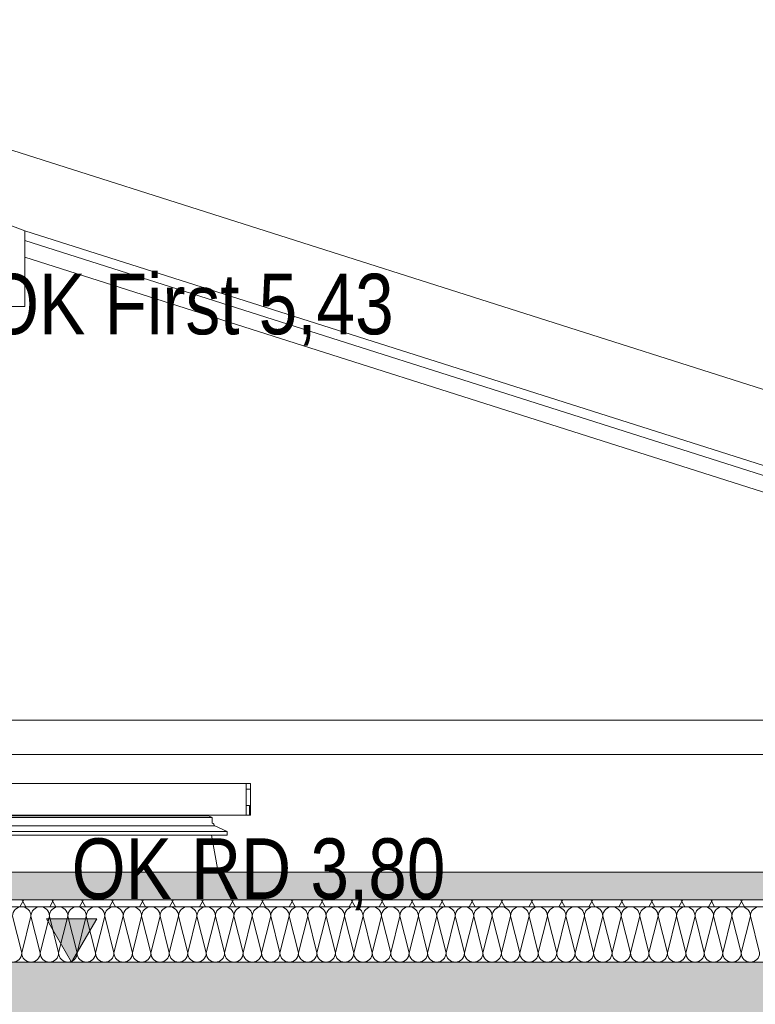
# Model space of a CAD drawing. Header units: metres. Extents: x 0 to 334, y 0 to 60.
# Tile 46 of 72: x 94.23 to 96.35, y 16.6 to 19.45. Entities that reach past the tile are written whole.
import ezdxf

# ---------------------------------------------------------------- set-up
doc = ezdxf.new("R2010")
doc.units = ezdxf.units.M
doc.header["$MEASUREMENT"] = 0
for name, color, linetype in [('94 Genehmigungsplanung Bemaßung', 7, 'Continuous'), ('Abbruch_25 Dachsparren', 7, 'Continuous'), ('Abbruch_30 Dach', 7, 'Continuous'), ('Neubau_0', 7, 'Continuous'), ('Neubau_30 Dach', 7, 'Continuous'), ('Neubau_94 Genehmigungsplanung Bemaßung', 7, 'Continuous'), ('Neubau_@RL_500 Einrichtung', 7, 'Continuous')]:
    doc.layers.add(name, color=color, linetype=linetype)
doc.styles.add('ERSTELLTER_STIL_1', font='ARIALN.TTF')
doc.linetypes.add('Abbruch 1', pattern='A,0,[4,995_ARC_301 ERW_SC_A1_2607011.Shx,S=0.001984,R=0,X=0,Y=0],-0.25,0', length=0.25)
doc.linetypes.add('Gras', pattern='A,0,[5,995_ARC_301 ERW_SC_A1_2607011.Shx,S=0.007937,R=0,X=0,Y=0.039752],-1,0', length=1)
doc.dimstyles.new('ERSTELLTER_STIL__1', dxfattribs={"dimtxt": 0.175, "dimasz": 0.095143, "dimexe": 0.18, "dimexo": 0.0625, "dimgap": 0, "dimtad": 1, "dimzin": 0, "dimdsep": 46, "dimtxsty": 'ERSTELLTER_STIL_1', "dimblk": 'ARROWHEAD_6', "dimblk1": 'ARROWHEAD_6', "dimblk2": 'ARROWHEAD_6', "dimcen": 0.09, "dimse1": 1, "dimse2": 1, "dimclrd": 7, "dimclre": 7, "dimclrt": 7, "dimazin": 0, "dimtfac": 1, "dimtdec": 4, "dimtmove": 0, "dimatfit": 3, "dimfxl": 1, "dimtolj": 1, "dimtzin": 0, "dimarcsym": 0})

# ---------------------------------------------------------------- blocks, each defined once
blk = doc.blocks.new('*X28', base_point=(111.5134, 12.9207))
at = {"layer": 'Neubau_30 Dach', "color": 8, "linetype": 'Continuous', "lineweight": 9}
for p, q in [((94.2334, 16.7473), (94.2068, 16.854)), ((94.2334, 16.7473), (94.2601, 16.854)), ((94.2868, 16.7473), (94.2601, 16.854)), ((94.2868, 16.7473), (94.3134, 16.854)), ((94.3401, 16.7473), (94.3134, 16.854)), ((94.3401, 16.7473), (94.3668, 16.854)), ((94.3934, 16.7473), (94.3668, 16.854)), ((94.3934, 16.7473), (94.4201, 16.854)), ((94.4468, 16.7473), (94.4201, 16.854)), ((94.4468, 16.7473), (94.4734, 16.854)), ((94.5001, 16.7473), (94.4734, 16.854)), ((94.5001, 16.7473), (94.5268, 16.854)), ((94.5534, 16.7473), (94.5268, 16.854)), ((94.5534, 16.7473), (94.5801, 16.854)), ((94.6068, 16.7473), (94.5801, 16.854)), ((94.6068, 16.7473), (94.6334, 16.854)), ((94.6601, 16.7473), (94.6334, 16.854)), ((94.6601, 16.7473), (94.6868, 16.854)), ((94.7134, 16.7473), (94.6868, 16.854)), ((94.7134, 16.7473), (94.7401, 16.854)), ((94.7668, 16.7473), (94.7401, 16.854)), ((94.7668, 16.7473), (94.7934, 16.854)), ((94.8201, 16.7473), (94.7934, 16.854)), ((94.8201, 16.7473), (94.8468, 16.854)), ((94.8734, 16.7473), (94.8468, 16.854)), ((94.8734, 16.7473), (94.9001, 16.854)), ((94.9268, 16.7473), (94.9001, 16.854)), ((94.9268, 16.7473), (94.9534, 16.854)), ((94.9801, 16.7473), (94.9534, 16.854)), ((94.9801, 16.7473), (95.0068, 16.854)), ((95.0334, 16.7473), (95.0068, 16.854)), ((95.0334, 16.7473), (95.0601, 16.854)), ((95.0868, 16.7473), (95.0601, 16.854)), ((95.0868, 16.7473), (95.1134, 16.854)), ((95.1401, 16.7473), (95.1134, 16.854)), ((95.1401, 16.7473), (95.1668, 16.854)), ((95.1934, 16.7473), (95.1668, 16.854)), ((95.1934, 16.7473), (95.2201, 16.854)), ((95.2468, 16.7473), (95.2201, 16.854)), ((95.2468, 16.7473), (95.2734, 16.854)), ((95.3001, 16.7473), (95.2734, 16.854)), ((95.3001, 16.7473), (95.3268, 16.854)), ((95.3534, 16.7473), (95.3268, 16.854)), ((95.3534, 16.7473), (95.3801, 16.854)), ((95.4068, 16.7473), (95.3801, 16.854)), ((95.4068, 16.7473), (95.4334, 16.854)), ((95.4601, 16.7473), (95.4334, 16.854)), ((95.4601, 16.7473), (95.4868, 16.854)), ((95.5134, 16.7473), (95.4868, 16.854)), ((95.5134, 16.7473), (95.5401, 16.854)), ((95.5668, 16.7473), (95.5401, 16.854)), ((95.5668, 16.7473), (95.5934, 16.854)), ((95.6201, 16.7473), (95.5934, 16.854)), ((95.6201, 16.7473), (95.6468, 16.854)), ((95.6734, 16.7473), (95.6468, 16.854)), ((95.6734, 16.7473), (95.7001, 16.854)), ((95.7268, 16.7473), (95.7001, 16.854)), ((95.7268, 16.7473), (95.7534, 16.854)), ((95.7801, 16.7473), (95.7534, 16.854)), ((95.7801, 16.7473), (95.8068, 16.854)), ((95.8334, 16.7473), (95.8068, 16.854)), ((95.8334, 16.7473), (95.8601, 16.854)), ((95.8868, 16.7473), (95.8601, 16.854)), ((95.8868, 16.7473), (95.9134, 16.854)), ((95.9401, 16.7473), (95.9134, 16.854)), ((95.9401, 16.7473), (95.9668, 16.854)), ((95.9934, 16.7473), (95.9668, 16.854)), ((95.9934, 16.7473), (96.0201, 16.854)), ((96.0468, 16.7473), (96.0201, 16.854)), ((96.0468, 16.7473), (96.0734, 16.854)), ((96.1001, 16.7473), (96.0734, 16.854)), ((96.1001, 16.7473), (96.1268, 16.854)), ((96.1534, 16.7473), (96.1268, 16.854)), ((96.1534, 16.7473), (96.1801, 16.854)), ((96.2068, 16.7473), (96.1801, 16.854)), ((96.2068, 16.7473), (96.2334, 16.854)), ((96.2601, 16.7473), (96.2334, 16.854)), ((96.2601, 16.7473), (96.2868, 16.854)), ((96.3134, 16.7473), (96.2868, 16.854)), ((96.3134, 16.7473), (96.3401, 16.854)), ((96.3668, 16.7473), (96.3401, 16.854))]:
    blk.add_line(p, q, dxfattribs=at)
for centre, start, end in [((94.2334, 16.854), 90, 180), ((94.2334, 16.854), 0, 90), ((94.2868, 16.854), 90, 180), ((94.2868, 16.854), 0, 90), ((94.3401, 16.854), 90, 180), ((94.3401, 16.854), 0, 90), ((94.3934, 16.854), 90, 180), ((94.3934, 16.854), 0, 90), ((94.4468, 16.854), 90, 180), ((94.4468, 16.854), 0, 90), ((94.5001, 16.854), 90, 180), ((94.5001, 16.854), 0, 90), ((94.5534, 16.854), 90, 180), ((94.5534, 16.854), 0, 90), ((94.6068, 16.854), 90, 180), ((94.6068, 16.854), 0, 90), ((94.6601, 16.854), 90, 180), ((94.6601, 16.854), 0, 90), ((94.7134, 16.854), 90, 180), ((94.7134, 16.854), 0, 90), ((94.7668, 16.854), 90, 180), ((94.7668, 16.854), 0, 90), ((94.8201, 16.854), 90, 180), ((94.8201, 16.854), 0, 90), ((94.8734, 16.854), 90, 180), ((94.8734, 16.854), 0, 90), ((94.9268, 16.854), 90, 180), ((94.9268, 16.854), 0, 90), ((94.9801, 16.854), 90, 180), ((94.9801, 16.854), 0, 90), ((95.0334, 16.854), 90, 180), ((95.0334, 16.854), 0, 90), ((95.0868, 16.854), 90, 180), ((95.0868, 16.854), 0, 90), ((95.1401, 16.854), 90, 180), ((95.1401, 16.854), 0, 90), ((95.1934, 16.854), 90, 180), ((95.1934, 16.854), 0, 90), ((95.2468, 16.854), 90, 180), ((95.2468, 16.854), 0, 90), ((95.3001, 16.854), 90, 180), ((95.3001, 16.854), 0, 90), ((95.3534, 16.854), 90, 180), ((95.3534, 16.854), 0, 90), ((95.4068, 16.854), 90, 180), ((95.4068, 16.854), 0, 90), ((95.4601, 16.854), 90, 180), ((95.4601, 16.854), 0, 90), ((95.5134, 16.854), 90, 180), ((95.5134, 16.854), 0, 90), ((95.5668, 16.854), 90, 180), ((95.5668, 16.854), 0, 90), ((95.6201, 16.854), 90, 180), ((95.6201, 16.854), 0, 90), ((95.6734, 16.854), 90, 180), ((95.6734, 16.854), 0, 90), ((95.7268, 16.854), 90, 180), ((95.7268, 16.854), 0, 90), ((95.7801, 16.854), 90, 180), ((95.7801, 16.854), 0, 90), ((95.8334, 16.854), 90, 180), ((95.8334, 16.854), 0, 90), ((95.8868, 16.854), 90, 180), ((95.8868, 16.854), 0, 90), ((95.9401, 16.854), 90, 180), ((95.9401, 16.854), 0, 90), ((95.9934, 16.854), 90, 180), ((95.9934, 16.854), 0, 90), ((96.0468, 16.854), 90, 180), ((96.0468, 16.854), 0, 90), ((96.1001, 16.854), 90, 180), ((96.1001, 16.854), 0, 90), ((96.1534, 16.854), 90, 180), ((96.1534, 16.854), 0, 90), ((96.2068, 16.854), 90, 180), ((96.2068, 16.854), 0, 90), ((96.2601, 16.854), 90, 180), ((96.2601, 16.854), 0, 90), ((96.3134, 16.854), 90, 180), ((96.3134, 16.854), 0, 90), ((96.3668, 16.854), 90, 180), ((94.2068, 16.7473), 270, 0), ((94.2601, 16.7473), 180, 270), ((94.2601, 16.7473), 270, 0), ((94.3134, 16.7473), 180, 270), ((94.3134, 16.7473), 270, 0), ((94.3668, 16.7473), 180, 270), ((94.3668, 16.7473), 270, 0), ((94.4201, 16.7473), 180, 270), ((94.4201, 16.7473), 270, 0), ((94.4734, 16.7473), 180, 270), ((94.4734, 16.7473), 270, 0), ((94.5268, 16.7473), 180, 270), ((94.5268, 16.7473), 270, 0), ((94.5801, 16.7473), 180, 270), ((94.5801, 16.7473), 270, 0), ((94.6334, 16.7473), 180, 270), ((94.6334, 16.7473), 270, 0), ((94.6868, 16.7473), 180, 270), ((94.6868, 16.7473), 270, 0), ((94.7401, 16.7473), 180, 270), ((94.7401, 16.7473), 270, 0), ((94.7934, 16.7473), 180, 270), ((94.7934, 16.7473), 270, 0), ((94.8468, 16.7473), 180, 270), ((94.8468, 16.7473), 270, 0), ((94.9001, 16.7473), 180, 270), ((94.9001, 16.7473), 270, 0), ((94.9534, 16.7473), 180, 270), ((94.9534, 16.7473), 270, 0), ((95.0068, 16.7473), 180, 270), ((95.0068, 16.7473), 270, 0), ((95.0601, 16.7473), 180, 270), ((95.0601, 16.7473), 270, 0), ((95.1134, 16.7473), 180, 270), ((95.1134, 16.7473), 270, 0), ((95.1668, 16.7473), 180, 270), ((95.1668, 16.7473), 270, 0), ((95.2201, 16.7473), 180, 270), ((95.2201, 16.7473), 270, 0), ((95.2734, 16.7473), 180, 270), ((95.2734, 16.7473), 270, 0), ((95.3268, 16.7473), 180, 270), ((95.3268, 16.7473), 270, 0), ((95.3801, 16.7473), 180, 270), ((95.3801, 16.7473), 270, 0), ((95.4334, 16.7473), 180, 270), ((95.4334, 16.7473), 270, 0), ((95.4868, 16.7473), 180, 270), ((95.4868, 16.7473), 270, 0), ((95.5401, 16.7473), 180, 270), ((95.5401, 16.7473), 270, 0), ((95.5934, 16.7473), 180, 270), ((95.5934, 16.7473), 270, 0), ((95.6468, 16.7473), 180, 270), ((95.6468, 16.7473), 270, 0), ((95.7001, 16.7473), 180, 270), ((95.7001, 16.7473), 270, 0), ((95.7534, 16.7473), 180, 270), ((95.7534, 16.7473), 270, 0), ((95.8068, 16.7473), 180, 270), ((95.8068, 16.7473), 270, 0), ((95.8601, 16.7473), 180, 270), ((95.8601, 16.7473), 270, 0), ((95.9134, 16.7473), 180, 270), ((95.9134, 16.7473), 270, 0), ((95.9668, 16.7473), 180, 270), ((95.9668, 16.7473), 270, 0), ((96.0201, 16.7473), 180, 270), ((96.0201, 16.7473), 270, 0), ((96.0734, 16.7473), 180, 270), ((96.0734, 16.7473), 270, 0), ((96.1268, 16.7473), 180, 270), ((96.1268, 16.7473), 270, 0), ((96.1801, 16.7473), 180, 270), ((96.1801, 16.7473), 270, 0), ((96.2334, 16.7473), 180, 270), ((96.2334, 16.7473), 270, 0), ((96.2868, 16.7473), 180, 270), ((96.2868, 16.7473), 270, 0), ((96.3401, 16.7473), 180, 270), ((96.3401, 16.7473), 270, 0)]:
    blk.add_arc(centre, 0.0267, start, end, dxfattribs=at)
blk = doc.blocks.new('*D78', base_point=(111.5134, 12.9207))
at = {"layer": '94 Genehmigungsplanung Bemaßung', "color": 7, "linetype": 'Continuous', "lineweight": 9}
for p, q in [((102.0967, 16.7207), (102.0967, 16.7958)), ((102.1468, 16.6706), (102.0466, 16.7707)), ((102.1906, 16.7207), (102.0028, 16.7207)), ((102.0967, 16.5207), (102.0967, 16.7207)), ((102.0466, 16.5707), (102.1468, 16.4706)), ((102.1906, 16.5207), (102.0028, 16.5207))]:
    blk.add_line(p, q, dxfattribs=at)
at = {"layer": '94 Genehmigungsplanung Bemaßung', "color": 7, "lineweight": 9, "insert": (102.0617, 16.7707), "char_height": 0.175, "attachment_point": 7, "rotation": 90, "style": 'ERSTELLTER_STIL_1'}
blk.add_mtext('\\A1;{\\pql;\\fArial Narrow|b0|i0|c0|p0;\\W1.000000;20}', dxfattribs=at)
blk = doc.blocks.new('ARROWHEAD_6')
at = {"color": 0, "linetype": 'Continuous', "lineweight": 0}
for p, q in [((-0.5, -0.5), (0.5, 0.5)), ((0, 0), (-1, 0))]:
    blk.add_line(p, q, dxfattribs=at)
blk = doc.blocks.new('*D81', base_point=(111.5134, 12.9207))
at = {"layer": 'Neubau_94 Genehmigungsplanung Bemaßung', "color": 7, "linetype": 'Continuous', "lineweight": 9}
for p, q in [((101.2967, 16.7207), (101.2967, 16.7958)), ((101.3468, 16.6706), (101.2466, 16.7707)), ((101.3906, 16.7207), (101.2028, 16.7207)), ((101.2967, 16.5207), (101.2967, 16.7207)), ((101.2466, 16.5707), (101.3468, 16.4706)), ((101.3906, 16.5207), (101.2028, 16.5207))]:
    blk.add_line(p, q, dxfattribs=at)
blk = doc.blocks.new('*D83', base_point=(111.5134, 12.9207))
at = {"layer": 'Neubau_94 Genehmigungsplanung Bemaßung', "color": 7, "linetype": 'Continuous', "lineweight": 9}
for p, q in [((100.4967, 16.7207), (100.4967, 16.7958)), ((100.5468, 16.6706), (100.4466, 16.7707)), ((100.5906, 16.7207), (100.4028, 16.7207)), ((100.4967, 16.5207), (100.4967, 16.7207)), ((100.4466, 16.5707), (100.5468, 16.4706))]:
    blk.add_line(p, q, dxfattribs=at)

msp = doc.modelspace()

# ---------------------------------------------------------------- hatches: boundary and pattern name
at = {"layer": 'Neubau_30 Dach', "linetype": 'Continuous', "lineweight": 18, "true_color": 0xa88f73}
h = msp.add_hatch(dxfattribs=at)
h.set_pattern_fill('Natur_Boden_gewachsen_0001', color=33, style=0, pattern_type=2)
h.set_pattern_definition([(45, (111.51342, 12.92067), (-0.106066, 0.106066), []), (45, (111.47807, 12.95602), (-0.212132, 0.212132), []), (45, (111.4427, 12.99138), (-0.212132, 0.212132), []), (135, (111.407356, 13.026735), (0.03535534, 0.03535534), [0.15, -0.15])])
h.paths.add_polyline_path([(93.5477, 16.9007), (107.7627, 16.9007), (107.7627, 16.9807), (93.5477, 16.9807)])
at = {"layer": 'Neubau_30 Dach', "linetype": 'Continuous', "lineweight": 0, "true_color": 0x000000}
h = msp.add_hatch(dxfattribs=at)
h.set_pattern_fill('Dämmung_weich_0001', color=18, style=0, pattern_type=2)
h.set_pattern_definition([(60, (111.51342, 12.92067), (-0.0649519, 0.0375), []), (120, (111.51342, 12.92067), (0.0649519, 0.0375), [])])
h.paths.add_polyline_path([(93.5401, 16.8807), (107.7697, 16.8807), (107.7697, 16.9007), (93.5401, 16.9007)])
h = msp.add_hatch(dxfattribs=at)
h.set_pattern_fill('Beton_Stahlbeton_0001', color=18, style=0, pattern_type=2)
h.set_pattern_definition([(45, (111.51342, 12.92067), (-0.0848528, 0.0848528), []), (45, (111.471, 12.9631), (-0.0848528, 0.0848528), [0.09, -0.03])])
h.paths.add_polyline_path([(93.1071, 16.5207), (108.1697, 16.5207), (108.1697, 16.7207), (107.9297, 16.7207), (93.3669, 16.7207), (93.1071, 16.7207)])
at = {"layer": 'Neubau_94 Genehmigungsplanung Bemaßung', "linetype": 'Continuous', "lineweight": 9}
msp.add_hatch(color=7, dxfattribs=at).paths.add_polyline_path([(94.3776, 16.7207), (94.4502, 16.8459), (94.305, 16.8459)])

# ---------------------------------------------------------------- linework, layer by layer
at = {"layer": 'Abbruch_25 Dachsparren', "color": 40, "linetype": 'Abbruch 1', "lineweight": 13, "true_color": 0xe6c200}
for p, q in [((94.2428, 18.807), (97.1595, 17.8792)), ((94.2428, 18.759), (97.0083, 17.8792))]:
    msp.add_line(p, q, dxfattribs=at)
at = {"layer": 'Abbruch_30 Dach', "color": 40, "linetype": 'Abbruch 1', "lineweight": 9, "true_color": 0xe6c200}
for p, q in [((93.0181, 19.4453), (99.3825, 17.4207)), ((94.1865, 18.8563), (94.2428, 18.8353)), ((94.2428, 18.6163), (94.2428, 18.8353)), ((94.2428, 18.8353), (97.24, 17.8819)), ((94.1319, 18.6163), (94.2428, 18.6163))]:
    msp.add_line(p, q, dxfattribs=at)
at = {"layer": 'Neubau_0', "color": 103, "linetype": 'Gras', "lineweight": 18, "true_color": 0x73a881}
msp.add_line((93.5477, 16.9807), (107.7627, 16.9807), dxfattribs=at)
at = {"layer": 'Neubau_30 Dach', "color": 7, "linetype": 'Continuous', "lineweight": 9}
for p, q in [((93.7416, 17.4207), (107.7627, 17.4207)), ((93.7416, 17.3207), (107.7627, 17.3207))]:
    msp.add_line(p, q, dxfattribs=at)
at = {"layer": 'Neubau_30 Dach', "color": 7, "linetype": 'Continuous', "lineweight": 13}
for p, q in [((107.7627, 16.9807), (93.5477, 16.9807)), ((107.7697, 16.8807), (93.5401, 16.8807)), ((107.9297, 16.7207), (93.3669, 16.7207))]:
    msp.add_line(p, q, dxfattribs=at)
at = {"layer": 'Neubau_30 Dach', "color": 7, "linetype": 'Continuous', "lineweight": 13, "flags": 128}
msp.add_lwpolyline([(107.7697, 16.9007), (107.7627, 16.9007), (93.5477, 16.9007), (93.5401, 16.9007)], dxfattribs=at)
at = {"layer": 'Neubau_94 Genehmigungsplanung Bemaßung', "color": 7, "linetype": 'Continuous', "lineweight": 9}
for p, q in [((94.3776, 16.7207), (94.305, 16.8459)), ((94.305, 16.8459), (94.4502, 16.8459)), ((94.4502, 16.8459), (94.3776, 16.7207)), ((94.3776, 16.7207), (94.2837, 16.7207)), ((94.3776, 16.7207), (94.4715, 16.7207))]:
    msp.add_line(p, q, dxfattribs=at)
at = {"layer": 'Neubau_@RL_500 Einrichtung', "color": 253, "linetype": 'Continuous', "lineweight": 13, "true_color": 0x9f9f9f}
for p, q in [((94.8824, 17.2367), (93.8661, 17.2367)), ((94.8824, 17.2367), (94.8824, 17.1457)), ((94.8946, 17.2367), (94.8824, 17.2367)), ((94.8946, 17.2367), (94.8946, 17.1457)), ((94.8824, 17.2207), (94.8946, 17.2207)), ((94.8923, 17.1732), (94.8824, 17.1732)), ((94.8923, 17.1457), (94.8923, 17.1732)), ((94.8824, 17.1457), (93.8661, 17.1457)), ((94.7844, 17.1384), (93.8946, 17.1384)), ((94.7731, 17.1434), (93.8992, 17.1434)), ((94.7731, 17.1434), (94.7748, 17.1457)), ((94.7844, 17.1384), (94.7731, 17.1434)), ((94.7844, 17.1229), (94.7844, 17.1384)), ((94.8923, 17.1457), (94.8824, 17.1457)), ((94.8946, 17.1457), (94.8923, 17.1457)), ((94.7913, 17.1146), (93.8917, 17.1146)), ((94.7873, 17.1215), (94.7844, 17.1229)), ((94.7892, 17.1193), (94.7873, 17.1215)), ((94.7897, 17.1168), (94.7892, 17.1193)), ((94.7901, 17.1155), (94.7897, 17.1168)), ((94.7913, 17.1146), (94.7901, 17.1155)), ((94.8272, 17.0987), (94.7913, 17.1146)), ((94.8272, 17.0987), (93.8769, 17.0987)), ((94.8272, 17.0878), (93.8769, 17.0878)), ((94.8012, 16.9807), (94.7816, 17.0878)), ((94.8272, 17.0878), (94.8272, 17.0987))]:
    msp.add_line(p, q, dxfattribs=at)

# ---------------------------------------------------------------- block references
at = {"layer": 'Neubau_30 Dach', "lineweight": 0}
msp.add_blockref('*X28', (111.5134, 12.9207), dxfattribs=at)

# ---------------------------------------------------------------- texts
at = {"layer": 'Neubau_94 Genehmigungsplanung Bemaßung', "color": 7, "lineweight": 9, "char_height": 0.175, "attachment_point": 7, "style": 'ERSTELLTER_STIL_1'}
for s, insert in [('\\A1;{\\pql;\\fArial Narrow|b0|i0|c0|p0;\\W1.000000;OK First 5,43}', (94.1277, 18.5032)), ('\\A1;{\\pql;\\fArial Narrow|b0|i0|c0|p0;\\W1.000000;OK RD 3,80}', (94.3776, 16.8709))]:
    msp.add_mtext(s, dxfattribs=dict(at, insert=insert))

# ---------------------------------------------------------------- dimensions: what is measured, and where the dimension line sits
at = {"layer": '94 Genehmigungsplanung Bemaßung', "color": 7, "linetype": 'Continuous', "lineweight": 9}
dim = msp.add_linear_dim(base=(102.0967, 16.7207), p1=(93.1234, 16.5207), p2=(93.3831, 16.7207), angle=90, dimstyle='ERSTELLTER_STIL__1', dxfattribs=at)
dim.commit()
dim.dimension.update_dxf_attribs({"geometry": '*D78', "text_midpoint": (101.9742, 16.9039), "dimtype": 160, "text_rotation": 90})
at = {"layer": 'Neubau_94 Genehmigungsplanung Bemaßung', "color": 7, "linetype": 'Continuous', "lineweight": 9}
for base, picture, middle in [((101.2967, 16.7207), '*D81', (101.1742, 16.3784)), ((100.4967, 16.7207), '*D83', (100.3742, 16.3784))]:
    dim = msp.add_linear_dim(base=base, p1=(93.1071, 16.5207), p2=(93.3669, 16.7207), angle=90, dimstyle='ERSTELLTER_STIL__1', dxfattribs=at)
    dim.commit()
    dim.dimension.update_dxf_attribs({"geometry": picture, "text_midpoint": middle, "dimtype": 160, "text_rotation": 90})

doc.saveas('drawing.dxf')
